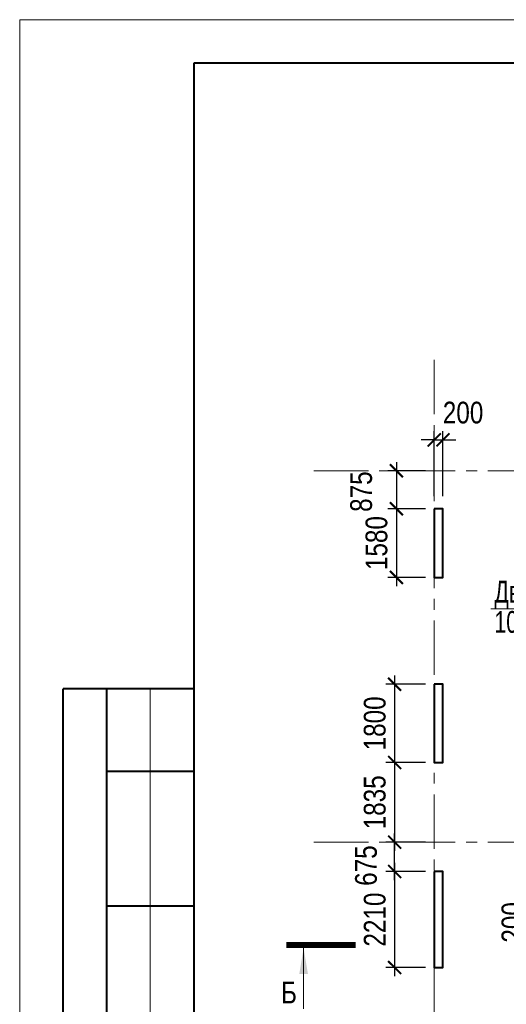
# Model space of a CAD drawing. Extents: x -8631841 to -8525813, y 4017860 to 4564755.
# Tile 63 of 112: x -8612184 to -8600995, y 4380955 to 4403617. Entities that reach past the tile are written whole.
import ezdxf
from ezdxf.enums import TextEntityAlignment as Align

# ---------------------------------------------------------------- set-up
doc = ezdxf.new("R2010")
doc.units = 0
doc.header["$LTSCALE"] = 1000
doc.header["$MEASUREMENT"] = 0
doc.linetypes.add('CENTER', pattern=[2, 1.25, -0.25, 0.25, -0.25])
for name, color, linetype, lineweight in [('CК-400-Т(двери)', 7, 'Continuous', 20), ('СК-043-С-ПИЛОНЫ', 5, 'Continuous', 40), ('СК-100-О(си)', 7, 'CENTER', 15), ('СК-200-Р(амка)', 7, 'Continuous', 40), ('СК-210-Р-РАМКА ЛИНИИ ТОНКИЕ', 7, 'Continuous', 15), ('СК-300-Р(азмеры)', 7, 'Continuous', 20), ('СК-343-Р-КОЛОННЫ', 7, 'Continuous', 13), ('СК-400-Т(екст)', 7, 'Continuous', 20), ('СК-500-С(ечения)', 5, 'Continuous', 40)]:
    doc.layers.add(name, color=color, linetype=linetype, lineweight=lineweight)
doc.styles.add('ARIAL_annotative', font='arial.ttf', dxfattribs={"width": 0.8, "height": 2.5})
doc.styles.add('RUSS', font='arial.ttf', dxfattribs={"width": 0.8})
doc.dimstyles.new('100-200', dxfattribs={"dimscale": 0, "dimtxt": 500, "dimasz": 300, "dimexe": 200, "dimexo": 200, "dimgap": 200, "dimtad": 1, "dimdec": 0, "dimzin": 0, "dimdsep": 46, "dimtxsty": 'RUSS', "dimblk": 'ARCHTICK', "dimcen": 0.096, "dimdle": 200, "dimclrd": 7, "dimclre": 7, "dimclrt": 256, "dimadec": 0, "dimazin": 0, "dimtfac": 1, "dimtdec": 0, "dimtmove": 2, "dimatfit": 3, "dimldrblk": 'OBLIQUE', "dimfxl": 1, "dimtolj": 1, "dimtzin": 0, "dimarcsym": 0})

# ---------------------------------------------------------------- blocks, each defined once
blk = doc.blocks.new('оси')
at = {"layer": 'СК-100-О(си)'}
for p, q in [((-43920.2, 18534.9), (-43920.2, -7257.5)), ((-46685.3, 15985), (6554.2, 15985)), ((-46685.3, 7435), (6554.2, 7435))]:
    blk.add_line(p, q, dxfattribs=at)
blk = doc.blocks.new('A$C858fb3ef')
at = {"layer": 'СК-300-Р(азмеры)'}
blk.add_blockref('оси', (0, 0), dxfattribs=at)
blk = doc.blocks.new('A$C573b34c5')
blk.add_blockref('A$C858fb3ef', (0, 0))
blk = doc.blocks.new('Сечение')
at = {"layer": 'СК-500-С(ечения)', "linetype": 'Continuous', "lineweight": 15, "ltscale": 100}
blk.add_line((-200, -35), (-200, -735), dxfattribs=at)
at = {"layer": 'СК-500-С(ечения)', "linetype": 'Continuous', "ltscale": 100, "const_width": 70}
blk.add_lwpolyline([(-400, 0), (400, 0)], dxfattribs=at)
at = {"layer": 'СК-500-С(ечения)', "linetype": 'Continuous', "ltscale": 100}
blk.add_solid([(-200, -35), (-250, -335), (-150, -335)], dxfattribs=at)
blk = doc.blocks.new('*U24')
at = {"layer": 'СК-400-Т(екст)', "ltscale": 100, "xscale": 0.01, "yscale": 0.01, "zscale": 0.01, "rotation": 89.99999999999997}
blk.add_blockref('Сечение', (0, -273.14), dxfattribs=at)
at = {"layer": 'СК-500-С(ечения)', "color": 0, "ltscale": 100, "style": 'ARIAL_annotative', "text_generation_flag": 2, "width": 0.8}
blk.add_attdef('НОМЕР_СЕЧЕНИЯ_1_1(НОМЕР_ЛИСТА)', text='', height=2.5, rotation=90, dxfattribs=at).set_placement((6.74, -1.23), align=Align.RIGHT)
blk.add_attdef('НОМЕР_СЕЧЕНИЯ_2_1(НОМЕР_ЛИСТА)', text='', height=2.5, rotation=90, dxfattribs=at).set_placement((7.48, -275.91), align=Align.BOTTOM_LEFT)
blk = doc.blocks.new('_ArchTick')
at = {"color": 0, "linetype": 'ByBlock', "const_width": 0.15}
blk.add_lwpolyline([(-0.5, -0.5), (0.5, 0.5)], dxfattribs=at)
blk = doc.blocks.new('*D638')
at = {"layer": 'Defpoints', "color": 0, "transparency": 16777216}
for p in [(-8602652, 4388321), (-8603563, 4386521), (-8602652, 4386521)]:
    blk.add_point(p, dxfattribs=at)
at = {"layer": 'СК-343-Р-КОЛОННЫ', "color": 7, "lineweight": -2, "transparency": 16777216}
for p, q in [((-8603563, 4388521), (-8603563, 4386321)), ((-8602852, 4388321), (-8603763, 4388321)), ((-8602852, 4386521), (-8603763, 4386521))]:
    blk.add_line(p, q, dxfattribs=at)
at = {"layer": 'СК-343-Р-КОЛОННЫ', "color": 7, "lineweight": -2, "transparency": 16777216, "xscale": 300, "yscale": 300, "zscale": 300}
for p, rotation in [((-8603563, 4388321), 90), ((-8603563, 4386521), 270)]:
    blk.add_blockref('_ArchTick', p, dxfattribs=dict(at, rotation=rotation))
at = {"layer": 'СК-343-Р-КОЛОННЫ', "transparency": 16777216, "insert": (-8604018, 4387421), "char_height": 500, "attachment_point": 5, "rotation": 90, "style": 'RUSS'}
blk.add_mtext('\\A1;1800', dxfattribs=at)
blk = doc.blocks.new('_Oblique')
at = {"color": 0, "linetype": 'ByBlock', "lineweight": -2}
blk.add_line((-0.5, -0.5), (0.5, 0.5), dxfattribs=at)
blk = doc.blocks.new('*D658')
at = {"layer": 'Defpoints', "color": 0, "transparency": 16777216}
for p in [(-8599112, 4382941), (-8600097, 4382741), (-8599112, 4382741)]:
    blk.add_point(p, dxfattribs=at)
at = {"layer": 'СК-343-Р-КОЛОННЫ', "color": 7, "lineweight": -2, "transparency": 16777216}
for p, q in [((-8600097, 4382941), (-8600097, 4383241)), ((-8599312, 4382941), (-8600297, 4382941)), ((-8600097, 4382941), (-8600097, 4382741)), ((-8599312, 4382741), (-8600297, 4382741)), ((-8600097, 4382741), (-8600097, 4382441))]:
    blk.add_line(p, q, dxfattribs=at)
at = {"layer": 'СК-343-Р-КОЛОННЫ', "color": 7, "lineweight": -2, "transparency": 16777216, "xscale": 300, "yscale": 300, "zscale": 300}
for p, rotation in [((-8600097, 4382941), 270), ((-8600097, 4382741), 90)]:
    blk.add_blockref('_ArchTick', p, dxfattribs=dict(at, rotation=rotation))
at = {"layer": 'СК-343-Р-КОЛОННЫ', "transparency": 16777216, "insert": (-8600852, 4382841), "char_height": 500, "attachment_point": 5, "rotation": 90, "style": 'RUSS'}
blk.add_mtext('\\A1;200', dxfattribs=at)
blk = doc.blocks.new('*D702')
at = {"layer": 'Defpoints', "color": 0, "transparency": 16777216}
for p in [(-8602452, 4393946), (-8602652, 4392452), (-8602452, 4392452)]:
    blk.add_point(p, dxfattribs=at)
at = {"layer": 'СК-343-Р-КОЛОННЫ', "color": 7, "lineweight": -2, "transparency": 16777216}
for p, q in [((-8602652, 4392652), (-8602652, 4394146)), ((-8602452, 4392652), (-8602452, 4394146)), ((-8602652, 4393946), (-8602952, 4393946)), ((-8602652, 4393946), (-8602452, 4393946)), ((-8602452, 4393946), (-8602152, 4393946))]:
    blk.add_line(p, q, dxfattribs=at)
at = {"layer": 'СК-343-Р-КОЛОННЫ', "color": 7, "lineweight": -2, "transparency": 16777216, "xscale": 300, "yscale": 300, "zscale": 300}
blk.add_blockref('_ArchTick', (-8602652, 4393946), dxfattribs=at)
at = {"layer": 'СК-343-Р-КОЛОННЫ', "color": 7, "lineweight": -2, "transparency": 16777216, "xscale": 300, "yscale": 300, "zscale": 300, "rotation": 180}
blk.add_blockref('_ArchTick', (-8602452, 4393946), dxfattribs=at)
at = {"layer": 'СК-343-Р-КОЛОННЫ', "transparency": 16777216, "insert": (-8601989, 4394571), "char_height": 500, "attachment_point": 5, "style": 'RUSS'}
blk.add_mtext('\\A1;200', dxfattribs=at)
blk = doc.blocks.new('*D585')
at = {"layer": 'Defpoints', "color": 0, "transparency": 16777216}
for p in [(-8602652, 4386521), (-8603563, 4384686), (-8602652, 4384686)]:
    blk.add_point(p, dxfattribs=at)
at = {"layer": 'СК-343-Р-КОЛОННЫ', "color": 7, "lineweight": -2, "transparency": 16777216}
for p, q in [((-8603563, 4386721), (-8603563, 4384486)), ((-8602852, 4386521), (-8603763, 4386521)), ((-8602852, 4384686), (-8603763, 4384686))]:
    blk.add_line(p, q, dxfattribs=at)
at = {"layer": 'СК-343-Р-КОЛОННЫ', "color": 7, "lineweight": -2, "transparency": 16777216, "xscale": 300, "yscale": 300, "zscale": 300}
for p, rotation in [((-8603563, 4386521), 90), ((-8603563, 4384686), 270)]:
    blk.add_blockref('_ArchTick', p, dxfattribs=dict(at, rotation=rotation))
at = {"layer": 'СК-343-Р-КОЛОННЫ', "transparency": 16777216, "insert": (-8604018, 4385604), "char_height": 500, "attachment_point": 5, "rotation": 90, "style": 'RUSS'}
blk.add_mtext('\\A1;1835', dxfattribs=at)
blk = doc.blocks.new('*D586')
at = {"layer": 'Defpoints', "color": 0, "transparency": 16777216}
for p in [(-8603563, 4384686), (-8602652, 4384686), (-8602652, 4384011)]:
    blk.add_point(p, dxfattribs=at)
at = {"layer": 'СК-343-Р-КОЛОННЫ', "color": 7, "lineweight": -2, "transparency": 16777216}
for p, q in [((-8603563, 4383811), (-8603563, 4384886)), ((-8602852, 4384686), (-8603763, 4384686)), ((-8602852, 4384011), (-8603763, 4384011))]:
    blk.add_line(p, q, dxfattribs=at)
at = {"layer": 'СК-343-Р-КОЛОННЫ', "color": 7, "lineweight": -2, "transparency": 16777216, "xscale": 300, "yscale": 300, "zscale": 300}
for p, rotation in [((-8603563, 4384686), 90), ((-8603563, 4384011), 270)]:
    blk.add_blockref('_ArchTick', p, dxfattribs=dict(at, rotation=rotation))
at = {"layer": 'СК-343-Р-КОЛОННЫ', "transparency": 16777216, "insert": (-8604219, 4384148), "char_height": 500, "attachment_point": 5, "rotation": 90, "style": 'RUSS'}
blk.add_mtext('\\A1;675', dxfattribs=at)
blk = doc.blocks.new('*D598')
at = {"layer": 'Defpoints', "color": 0, "transparency": 16777216}
for p in [(-8602652, 4384011), (-8603563, 4381801), (-8602652, 4381801)]:
    blk.add_point(p, dxfattribs=at)
at = {"layer": 'СК-343-Р-КОЛОННЫ', "color": 7, "lineweight": -2, "transparency": 16777216}
for p, q in [((-8603563, 4384211), (-8603563, 4381601)), ((-8602852, 4384011), (-8603763, 4384011)), ((-8602852, 4381801), (-8603763, 4381801))]:
    blk.add_line(p, q, dxfattribs=at)
at = {"layer": 'СК-343-Р-КОЛОННЫ', "color": 7, "lineweight": -2, "transparency": 16777216, "xscale": 300, "yscale": 300, "zscale": 300}
for p, rotation in [((-8603563, 4384011), 90), ((-8603563, 4381801), 270)]:
    blk.add_blockref('_ArchTick', p, dxfattribs=dict(at, rotation=rotation))
at = {"layer": 'СК-343-Р-КОЛОННЫ', "transparency": 16777216, "insert": (-8604018, 4382906), "char_height": 500, "attachment_point": 5, "rotation": 90, "style": 'RUSS'}
blk.add_mtext('\\A1;2210', dxfattribs=at)
blk = doc.blocks.new('*D720')
at = {"layer": 'Defpoints', "color": 0, "transparency": 16777216}
for p in [(-8602652, 4392361), (-8603522, 4390781), (-8602652, 4390781)]:
    blk.add_point(p, dxfattribs=at)
at = {"layer": 'СК-343-Р-КОЛОННЫ', "color": 7, "lineweight": -2, "transparency": 16777216}
for p, q in [((-8603522, 4392561), (-8603522, 4390581)), ((-8602852, 4392361), (-8603722, 4392361)), ((-8602852, 4390781), (-8603722, 4390781))]:
    blk.add_line(p, q, dxfattribs=at)
at = {"layer": 'СК-343-Р-КОЛОННЫ', "color": 7, "lineweight": -2, "transparency": 16777216, "xscale": 300, "yscale": 300, "zscale": 300}
for p, rotation in [((-8603522, 4392361), 90), ((-8603522, 4390781), 270)]:
    blk.add_blockref('_ArchTick', p, dxfattribs=dict(at, rotation=rotation))
at = {"layer": 'СК-343-Р-КОЛОННЫ', "transparency": 16777216, "insert": (-8603978, 4391571), "char_height": 500, "attachment_point": 5, "rotation": 90, "style": 'RUSS'}
blk.add_mtext('\\A1;1580', dxfattribs=at)
blk = doc.blocks.new('*D721')
at = {"layer": 'Defpoints', "color": 0, "transparency": 16777216}
for p in [(-8602652, 4393236), (-8603522, 4392361), (-8602652, 4392361)]:
    blk.add_point(p, dxfattribs=at)
at = {"layer": 'СК-343-Р-КОЛОННЫ', "color": 7, "lineweight": -2, "transparency": 16777216}
for p, q in [((-8602852, 4393236), (-8603722, 4393236)), ((-8603522, 4393436), (-8603522, 4392161)), ((-8602852, 4392361), (-8603722, 4392361))]:
    blk.add_line(p, q, dxfattribs=at)
at = {"layer": 'СК-343-Р-КОЛОННЫ', "color": 7, "lineweight": -2, "transparency": 16777216, "xscale": 300, "yscale": 300, "zscale": 300}
for p, rotation in [((-8603522, 4393236), 90), ((-8603522, 4392361), 270)]:
    blk.add_blockref('_ArchTick', p, dxfattribs=dict(at, rotation=rotation))
at = {"layer": 'СК-343-Р-КОЛОННЫ', "transparency": 16777216, "insert": (-8604330, 4392755), "char_height": 500, "attachment_point": 5, "rotation": 90, "style": 'RUSS'}
blk.add_mtext('\\A1;875', dxfattribs=at)
blk = doc.blocks.new('11')
at = {"layer": 'СК-043-С-ПИЛОНЫ'}
for points in [[(0, 15110), (0, 13530), (200, 13530), (200, 15110)], [(0, 11071), (0, 9271), (200, 9271), (200, 11071)]]:
    blk.add_lwpolyline(points, close=True, dxfattribs=at)
blk.add_lwpolyline([(0, 6760), (0, 4550), (200, 4550), (200, 6760), (0, 6760)], dxfattribs=at)
blk = doc.blocks.new('A$C1d9011e3')
at = {"layer": 'CК-400-Т(двери)', "color": 7}
blk.add_lwpolyline([(1301, 12806), (5175, 12806), (6625, 9230)], dxfattribs=at)
at = {"layer": 'CК-400-Т(двери)', "color": 7, "insert": (1384, 13452), "char_height": 500, "width": 4535.8, "attachment_point": 1, "line_spacing_factor": 0.835689, "style": 'RUSS'}
blk.add_mtext('{\\W0.7;Дверной проем\\P1050х2200(h)}', dxfattribs=at)

msp = doc.modelspace()

# ---------------------------------------------------------------- linework, layer by layer
at = {"layer": 'СК-200-Р(амка)'}
for p, q in [((-8529183.8, 4402617.3), (-8608183.8, 4402617.3)), ((-8608183.8, 4402617.3), (-8608183.8, 4345217.3)), ((-8608183.8, 4388217.3), (-8611183.8, 4388217.3)), ((-8611183.8, 4362217.3), (-8611183.8, 4388217.3)), ((-8610183.8, 4362217.3), (-8610183.8, 4388217.3)), ((-8608183.8, 4386317.3), (-8610183.8, 4386317.3)), ((-8608183.8, 4383217.3), (-8610183.8, 4383217.3))]:
    msp.add_line(p, q, dxfattribs=at)
at = {"layer": 'СК-210-Р-РАМКА ЛИНИИ ТОНКИЕ'}
for p, q in [((-8612183.8, 4344217.3), (-8612183.8, 4403617.3)), ((-8612183.8, 4403617.3), (-8528183.8, 4403617.3)), ((-8609183.8, 4362217.3), (-8609183.8, 4388217.3))]:
    msp.add_line(p, q, dxfattribs=at)

# ---------------------------------------------------------------- block references
at = {"layer": 'CК-400-Т(двери)'}
msp.add_blockref('A$C1d9011e3', (-8602652.1, 4377251), dxfattribs=at)
at = {"layer": 'СК-300-Р(азмеры)'}
msp.add_blockref('A$C573b34c5', (-8558731.8, 4377251), dxfattribs=at)
at = {"layer": 'СК-343-Р-КОЛОННЫ'}
msp.add_blockref('11', (-8602652.1, 4377251), dxfattribs=at)
at = {"layer": 'СК-500-С(ечения)', "color": 1}
ref = msp.add_blockref('*U24', (-8550627.6, 4382320.7), dxfattribs=dict(at, xscale=200, yscale=200, zscale=200, rotation=269.9999385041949))
ref.add_attrib('НОМЕР_СЕЧЕНИЯ_2_1(НОМЕР_ЛИСТА)', 'Б', dxfattribs={"color": 0, "ltscale": 100, "height": 500, "style": 'ARIAL_annotative', "width": 0.8}).set_placement((-8605810, 4380824.8), align=Align.BOTTOM_RIGHT)

# ---------------------------------------------------------------- dimensions: what is measured, and where the dimension line sits
at = {"layer": 'СК-343-Р-КОЛОННЫ'}
dim = msp.add_linear_dim(base=(-8602452.1, 4393946.3), p1=(-8602652.1, 4392451.6), p2=(-8602452.1, 4392451.6), dimstyle='100-200', override={"dimscale": 1}, dxfattribs=at)
dim.commit()
dim.dimension.update_dxf_attribs({"geometry": '*D702', "text_midpoint": (-8601988.9, 4394571.2), "dimtype": 160})
for base, p1, p2, picture, middle in [((-8603522.4, 4392360.7), (-8602652.1, 4393236), (-8602652.1, 4392360.7), '*D721', (-8604329.6, 4392754.6)), ((-8603562.9, 4384686), (-8602652.1, 4384011.3), (-8602652.1, 4384686), '*D586', (-8604219.4, 4384148.5))]:
    dim = msp.add_linear_dim(base=base, p1=p1, p2=p2, angle=90, dimstyle='100-200', override={"dimscale": 1}, dxfattribs=at)
    dim.commit()
    dim.dimension.update_dxf_attribs({"geometry": picture, "text_midpoint": middle, "dimtype": 160})
for base, p1, p2, picture, middle in [((-8603522.4, 4390780.9), (-8602652.1, 4392360.7), (-8602652.1, 4390780.9), '*D720', (-8603977.7, 4391570.8)), ((-8603562.9, 4386521), (-8602652.1, 4388321), (-8602652.1, 4386521), '*D638', (-8604018.2, 4387421)), ((-8603562.9, 4384686), (-8602652.1, 4386521), (-8602652.1, 4384686), '*D585', (-8604018.3, 4385603.5)), ((-8603562.9, 4381801), (-8602652.1, 4384011.3), (-8602652.1, 4381801), '*D598', (-8604018.2, 4382906.2)), ((-8600096.7, 4382741), (-8599112.2, 4382941), (-8599112.2, 4382741), '*D658', (-8600852, 4382841))]:
    dim = msp.add_linear_dim(base=base, p1=p1, p2=p2, angle=90, dimstyle='100-200', override={"dimscale": 1}, dxfattribs=at)
    dim.commit()
    dim.dimension.update_dxf_attribs({"geometry": picture, "text_midpoint": middle})

doc.saveas('drawing.dxf')
